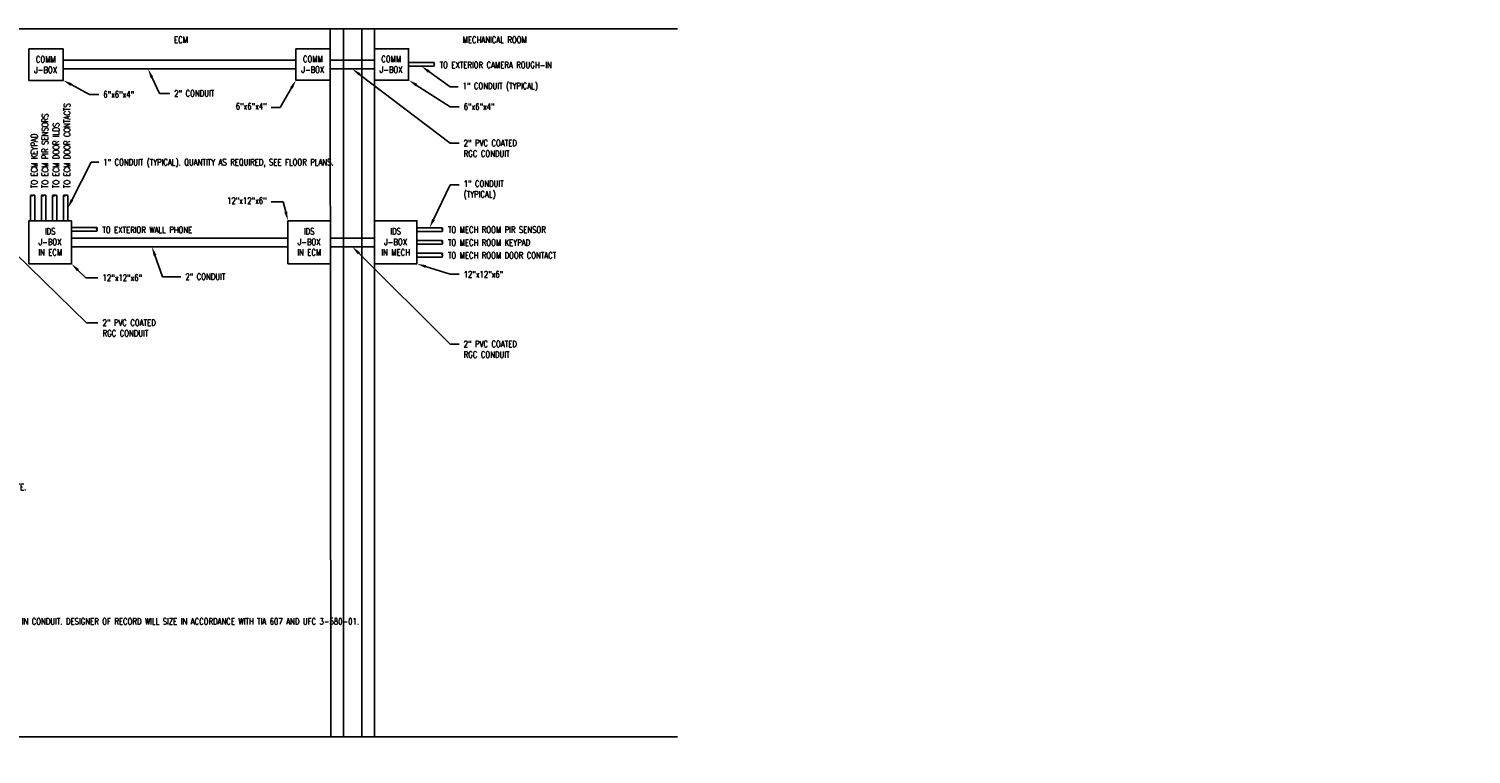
# Model space of a CAD drawing. Extents: x -324 to 464, y 2 to 180.
# Tile 2 of 2: x 122 to 464, y 8 to 180. Entities that reach past the tile are written whole.
import ezdxf
from ezdxf import colors
from ezdxf.entities.mleader import LeaderData, LeaderLine
from ezdxf.math import Vec2, Vec3

# ---------------------------------------------------------------- set-up
doc = ezdxf.new("R2010")
doc.units = 0
doc.header["$MEASUREMENT"] = 0
for name, color, linetype in [('S-ANNO-NOTE', 2, 'Continuous'), ('T-ANNO-DIMS', 1, 'Continuous'), ('T-ANNO-SYMB', 2, 'Continuous'), ('T-ANNO-TEXT', 2, 'Continuous'), ('T-COMM-EQPM', 4, 'Continuous')]:
    doc.layers.add(name, color=color, linetype=linetype)
doc.styles.add('Annotative', font='romans.shx', dxfattribs={"width": 0.8, "height": 0.125})

msp = doc.modelspace()

# ---------------------------------------------------------------- linework, layer by layer
at = {"layer": 'T-ANNO-SYMB', "color": 253, "lineweight": -3}
for p, q in [((276.1594, 180.4369), (11.8477, 180.4369)), ((193.9913, 12.5843), (193.8434, 180.4369)), ((196.994, 12.5843), (196.994, 180.4369)), ((201.2932, 12.5843), (201.2932, 180.4369)), ((204.2958, 12.5843), (204.2958, 180.4369)), ((-18.6477, 12.5843), (276.1594, 12.5843))]:
    msp.add_line(p, q, dxfattribs=at)
at = {"layer": 'T-COMM-EQPM', "lineweight": -3}
for p, q in [((130.5123, 172.9824), (185.7176, 172.9824)), ((193.8434, 172.9824), (204.2958, 172.9824)), ((130.5123, 170.926), (185.7176, 170.926)), ((193.8434, 170.926), (204.2958, 170.926)), ((132.4648, 130.8208), (183.8003, 130.8208)), ((193.8871, 130.8208), (204.2958, 130.8208)), ((132.4648, 128.7645), (183.8003, 128.7645)), ((193.9174, 128.7645), (204.2958, 128.7645))]:
    msp.add_line(p, q, dxfattribs=at)
for points in [[(122.3791, 175.6736), (130.5123, 175.6736), (130.5123, 168.2242), (122.3791, 168.2242)], [(185.7176, 175.7294), (193.8508, 175.7294), (193.8508, 168.28), (185.7176, 168.28)], [(204.2958, 175.7294), (212.429, 175.7294), (212.429, 168.28), (204.2958, 168.28)], [(122.3772, 134.9386), (132.4648, 134.9386), (132.4648, 124.7192), (122.3772, 124.7192)], [(183.8003, 134.9386), (193.888, 134.9386), (193.888, 124.7192), (183.8003, 124.7192)], [(204.2958, 134.9386), (214.3835, 134.9386), (214.3835, 124.7192), (204.2958, 124.7192)]]:
    msp.add_lwpolyline(points, close=True, dxfattribs=at)
for points in [[(212.429, 172.4469), (218.441, 172.4469)], [(218.441, 171.5626), (212.429, 171.5626)], [(122.7994, 134.9386), (122.7994, 140.9098)], [(123.8044, 140.9098), (123.8044, 134.9386)], [(125.3977, 134.9386), (125.3977, 140.9098)], [(126.4027, 140.9098), (126.4027, 134.9386)], [(128.0246, 134.9386), (128.0246, 140.9098)], [(129.0296, 140.9098), (129.0296, 134.9386)], [(130.5956, 134.9386), (130.5956, 140.9098)], [(131.6007, 140.9098), (131.6007, 134.9386)], [(132.471, 133.3241), (138.4829, 133.3241)], [(138.4829, 132.4399), (132.471, 132.4399)], [(214.3835, 133.2824), (220.3954, 133.2824)], [(220.3954, 132.3982), (214.3835, 132.3982)], [(214.3835, 130.271), (220.3954, 130.271)], [(220.3954, 129.3868), (214.3835, 129.3868)], [(214.3835, 127.2044), (220.3954, 127.2044)], [(220.3954, 126.3202), (214.3835, 126.3202)]]:
    msp.add_lwpolyline(points, dxfattribs=at)
for centre, radius, start, end in [((218.6451, 172.2258), 0.3009, 132.721939, 227.278061), ((218.2368, 172.2258), 0.3009, 312.721939, 47.278061), ((218.2368, 171.7837), 0.3009, 312.721939, 47.278061), ((123.0506, 140.6777), 0.342, 42.721939, 137.278061), ((123.0506, 141.1418), 0.342, 222.721939, 317.278061), ((123.5531, 140.6777), 0.342, 42.721939, 137.278061), ((125.649, 140.6777), 0.342, 42.721939, 137.278061), ((125.649, 141.1418), 0.342, 222.721939, 317.278061), ((126.1515, 140.6777), 0.342, 42.721939, 137.278061), ((128.2758, 140.6777), 0.342, 42.721939, 137.278061), ((128.2758, 141.1418), 0.342, 222.721939, 317.278061), ((128.7783, 140.6777), 0.342, 42.721939, 137.278061), ((130.8469, 140.6777), 0.342, 42.721939, 137.278061), ((130.8469, 141.1418), 0.342, 222.721939, 317.278061), ((131.3494, 140.6777), 0.342, 42.721939, 137.278061), ((138.6871, 133.1031), 0.3009, 132.721939, 227.278061), ((138.2788, 133.1031), 0.3009, 312.721939, 47.278061), ((138.2788, 132.661), 0.3009, 312.721939, 47.278061), ((220.5996, 133.0613), 0.3009, 132.721939, 227.278061), ((220.5996, 130.05), 0.3009, 132.721939, 227.278061), ((220.1913, 133.0613), 0.3009, 312.721939, 47.278061), ((220.1913, 132.6192), 0.3009, 312.721939, 47.278061), ((220.1913, 130.05), 0.3009, 312.721939, 47.278061), ((220.5996, 126.9833), 0.3009, 132.721939, 227.278061), ((220.1913, 129.6078), 0.3009, 312.721939, 47.278061), ((220.1913, 126.9833), 0.3009, 312.721939, 47.278061), ((220.1913, 126.5412), 0.3009, 312.721939, 47.278061)]:
    msp.add_arc(centre, radius, start, end, dxfattribs=at)

# ---------------------------------------------------------------- texts
at = {"layer": 'T-ANNO-TEXT', "color": 253, "lineweight": -3, "char_height": 1.5, "attachment_point": 1, "line_spacing_factor": 1.230511, "style": 'Annotative'}
for s, insert, width in [('ECM', (156.7966, 178.5821), 4.160525), ('MECHANICAL ROOM', (225.2281, 178.5821), 17.498735)]:
    msp.add_mtext(s, dxfattribs=dict(at, insert=insert, width=width))
at = {"layer": 'T-ANNO-TEXT', "lineweight": -3, "char_height": 1.5, "attachment_point": 1, "line_spacing_factor": 1.21532, "style": 'Annotative'}
for s, insert, width in [('TO EXTERIOR CAMERA ROUGH-IN', (219.775, 172.6202), 31.616301), ('\\PTO EXTERIOR WALL PHONE', (139.8169, 136.5641), 31.616301), ('TO MECH ROOM PIR SENSOR \\PTO MECH ROOM KEYPAD \\PTO MECH ROOM DOOR CONTACT', (221.7437, 133.5447), 42.141497)]:
    msp.add_mtext(s, dxfattribs=dict(at, insert=insert, width=width))
at = {"layer": 'T-ANNO-TEXT', "lineweight": -3, "insert": (122.8918, 142.6556), "char_height": 1.5, "width": 24.159209, "attachment_point": 1, "rotation": 90, "line_spacing_factor": 1.037508, "style": 'Annotative'}
msp.add_mtext('TO ECM KEYPAD \\PTO ECM PIR SENSORS\\PTO ECM DOOR ILDS \\PTO ECM DOOR CONTACTS', dxfattribs=at)
at = {"layer": 'T-COMM-EQPM', "lineweight": -3, "char_height": 1.5, "attachment_point": 5, "style": 'Annotative'}
for s, insert, width in [('\\pxqc;COMM\\PJ-BOX', (126.3684, 171.9638), 6.400417), ('\\pxqc;COMM\\PJ-BOX', (189.7069, 172.0196), 6.400417), ('\\pxqc;COMM\\PJ-BOX', (208.2851, 172.0196), 6.400417), ('IDS\\PJ-BOX\\PIN ECM', (127.4222, 129.9143), 10.849773), ('IDS\\PJ-BOX\\PIN ECM', (188.8453, 129.9143), 10.777714), ('IDS\\PJ-BOX\\PIN MECH', (209.3408, 129.9143), 9.466054)]:
    msp.add_mtext(s, dxfattribs=dict(at, insert=insert, width=width))

# ---------------------------------------------------------------- leaders
at = {"layer": 'S-ANNO-NOTE', "lineweight": -3}
ml = msp.add_multileader_mtext('Standard', dxfattribs=at)
ml.set_content('FURNISH AND INSTALL\\PSTANDARD IDS ENCLOSURE WITH MOUNTING STUDS AND BACKPLATE.', color=2, style='Annotative')
ml.set_leader_properties(color=1)
ml.build(insert=Vec2(0, 0))
ml.multileader.update_dxf_attribs({"text_left_attachment_type": 8, "text_right_attachment_type": 4, "dogleg_length": 0.36, "arrow_head_size": 2.16, "scale": 12})
ctx = ml.context
ctx.base_point, ctx.scale, ctx.char_height, ctx.arrow_head_size, ctx.landing_gap_size, ctx.plane_origin = Vec3(65.6634, 73.2757), 12, 1.5, 2.16, 1.08, Vec3(109.2717, 28.2299)
ctx.left_attachment, ctx.right_attachment = 8, 4
notes = []
notes.append((ctx, [(0, (1, 1, 0), (96.4862, 66.0757), (-1, 0), 4.32, [(0, [(100.8568, 79.2213)], 0, [])])]))
ctx.mtext.insert, ctx.mtext.width, ctx.mtext.flow_direction = Vec3(66.7434, 75.0757), 25.25271, 5
at = {"layer": 'T-ANNO-DIMS'}
ml = msp.add_multileader_mtext('Standard', dxfattribs=at)
ml.set_content('1" CONDUIT (TYPICAL)', color=2, style='Annotative')
ml.set_leader_properties()
ml.build(insert=Vec2(0, 0))
ml.multileader.update_dxf_attribs({"dogleg_length": 0.36, "arrow_head_size": 2.16, "scale": 12})
ctx = ml.context
ctx.base_point, ctx.scale, ctx.char_height, ctx.arrow_head_size, ctx.landing_gap_size, ctx.plane_origin = Vec3(224.1284, 166.6543), 12, 1.5, 2.16, 1.08, Vec3(222.6802, 180.1784)
notes.append((ctx, [(0, (1, 1, 0), (222.2708, 166.6543), (1, 0), 1.8576, [(0, [(215.435, 171.5626)], 0, [])])]))
ctx.mtext.insert, ctx.mtext.width, ctx.mtext.defined_height, ctx.mtext.flow_direction = Vec3(225.2084, 167.6543), 19.927593, 4.9078, 5
ml = msp.add_multileader_mtext('Standard', dxfattribs=at)
ml.set_content('6"x6"x4"', color=2, style='Annotative')
ml.set_leader_properties()
ml.build(insert=Vec2(0, 0))
ml.multileader.update_dxf_attribs({"dogleg_length": 0.36, "arrow_head_size": 2.16, "scale": 12})
ctx = ml.context
ctx.base_point, ctx.scale, ctx.char_height, ctx.arrow_head_size, ctx.landing_gap_size, ctx.plane_origin = Vec3(170.231, 162.0793), 12, 1.5, 2.16, 1.08, Vec3(190.629, 143.5066)
ctx.right_attachment, ctx.text_align_type = 3, 2
notes.append((ctx, [(0, (1, 1, 0), (181.9682, 161.7936), (-1, 0), 2.1486, [(0, [(185.7176, 168.28)], 0, [])])]))
ctx.mtext.insert, ctx.mtext.width, ctx.mtext.defined_height, ctx.mtext.alignment, ctx.mtext.flow_direction = Vec3(178.7396, 162.8293), 18.336553, 6.2224, 3, 5
ml = msp.add_multileader_mtext('Standard', dxfattribs=at)
ml.set_content('6"x6"x4"', color=2, style='Annotative')
ml.set_leader_properties()
ml.build(insert=Vec2(0, 0))
ml.multileader.update_dxf_attribs({"dogleg_length": 0.36, "arrow_head_size": 2.16, "scale": 12})
ctx = ml.context
ctx.base_point, ctx.scale, ctx.char_height, ctx.arrow_head_size, ctx.landing_gap_size, ctx.plane_origin = Vec3(138.939, 164.8803), 12, 1.5, 2.16, 1.08, Vec3(160.8417, 148.3264)
ctx.right_attachment = 3
notes.append((ctx, [(1, (1, 1, 0), (136.7904, 164.8803), (1, 0), 2.1486, [(0, [(130.5123, 168.2242)], 0, [])])]))
ctx.mtext.insert, ctx.mtext.width, ctx.mtext.defined_height, ctx.mtext.flow_direction = Vec3(140.019, 165.6303), 18.336553, 6.2224, 5
ml = msp.add_multileader_mtext('Standard', dxfattribs=at)
ml.set_content('2" CONDUIT', color=2, style='Annotative')
ml.set_leader_properties()
ml.build(insert=Vec2(0, 0))
ml.multileader.update_dxf_attribs({"dogleg_length": 0.36, "arrow_head_size": 2.16, "scale": 12})
ctx = ml.context
ctx.base_point, ctx.scale, ctx.char_height, ctx.arrow_head_size, ctx.landing_gap_size, ctx.plane_origin = Vec3(155.7737, 165.1303), 12, 1.5, 2.16, 1.08, Vec3(157.234, 149.2973)
notes.append((ctx, [(0, (1, 1, 0), (153.3201, 165.1303), (1, 0), 2.4536, [(0, [(150.6301, 170.926)], 0, [])])]))
ctx.mtext.insert, ctx.mtext.width, ctx.mtext.flow_direction = Vec3(156.8537, 165.8803), 18.73056, 5
ml = msp.add_multileader_mtext('Standard', dxfattribs=at)
ml.set_content('2" PVC COATED\\PRGC CONDUIT', color=2, style='Annotative')
ml.set_leader_properties()
ml.build(insert=Vec2(0, 0))
ml.multileader.update_dxf_attribs({"dogleg_length": 0.36, "arrow_head_size": 2.16, "scale": 12})
ctx = ml.context
ctx.base_point, ctx.scale, ctx.char_height, ctx.arrow_head_size, ctx.landing_gap_size, ctx.plane_origin = Vec3(224.3937, 153.3529), 12, 1.5, 2.16, 1.08, Vec3(205.4239, 149.4798)
notes.append((ctx, [(0, (1, 1, 0), (222.2451, 153.3529), (1, 0), 2.1486, [(0, [(199.0696, 170.926)], 0, [])])]))
ctx.mtext.insert, ctx.mtext.width, ctx.mtext.flow_direction = Vec3(225.4737, 154.1029), 18.73056, 5
ml = msp.add_multileader_mtext('Standard', dxfattribs=at)
ml.set_content('6"x6"x4"', color=2, style='Annotative')
ml.set_leader_properties()
ml.build(insert=Vec2(0, 0))
ml.multileader.update_dxf_attribs({"dogleg_length": 0.36, "arrow_head_size": 2.16, "scale": 12})
ctx = ml.context
ctx.base_point, ctx.scale, ctx.char_height, ctx.arrow_head_size, ctx.landing_gap_size, ctx.plane_origin = Vec3(224.3937, 161.9803), 12, 1.5, 2.16, 1.08, Vec3(249.2874, 143.1979)
ctx.right_attachment = 3
notes.append((ctx, [(1, (1, 1, 0), (222.2451, 161.9803), (1, 0), 2.1486, [(0, [(212.429, 168.28)], 0, [])])]))
ctx.mtext.insert, ctx.mtext.width, ctx.mtext.defined_height, ctx.mtext.flow_direction = Vec3(225.4737, 162.7303), 18.336553, 6.2224, 5
ml = msp.add_multileader_mtext('Standard', dxfattribs=at)
ml.set_content('2" PVC COATED\\PRGC CONDUIT', color=2, style='Annotative')
ml.set_leader_properties()
ml.build(insert=Vec2(0, 0))
ml.multileader.update_dxf_attribs({"dogleg_length": 0.36, "arrow_head_size": 2.16, "scale": 12})
ctx = ml.context
ctx.base_point, ctx.scale, ctx.char_height, ctx.arrow_head_size, ctx.landing_gap_size, ctx.plane_origin = Vec3(61.6142, 155.9918), 12, 1.5, 2.16, 1.08, Vec3(60.2674, 139.6225)
notes.append((ctx, [(0, (1, 1, 0), (57.2942, 155.9918), (1, 0), 4.32, [(0, [(51.9048, 161.0687)], 0, [])])]))
ctx.mtext.insert, ctx.mtext.width, ctx.mtext.flow_direction = Vec3(62.6942, 156.7418), 18.73056, 5
ml = msp.add_multileader_mtext('Standard', dxfattribs=at)
ml.set_content('1" CONDUIT (TYPICAL). QUANTITY AS REQUIRED, SEE FLOOR PLANS.', color=2, style='Annotative')
ml.set_leader_properties()
ml.build(insert=Vec2(0, 0))
ml.multileader.update_dxf_attribs({"dogleg_length": 0.36, "arrow_head_size": 2.16, "scale": 12})
ctx = ml.context
ctx.base_point, ctx.scale, ctx.char_height, ctx.arrow_head_size, ctx.landing_gap_size, ctx.plane_origin = Vec3(138.939, 148.815), 12, 1.5, 2.16, 1.08, Vec3(155.7383, 134.919)
ctx.right_attachment = 3
notes.append((ctx, [(1, (1, 1, 0), (137.1925, 148.815), (1, 0), 1.7465, [(0, [(131.6007, 137.9242)], 0, [])])]))
ctx.mtext.insert, ctx.mtext.width, ctx.mtext.defined_height, ctx.mtext.flow_direction = Vec3(140.019, 149.565), 23.186246, 9.3169, 5
ml = msp.add_multileader_mtext('Standard', dxfattribs=at)
ml.set_content('1" CONDUIT\\P(TYPICAL)', color=2, style='Annotative')
ml.set_leader_properties()
ml.build(insert=Vec2(0, 0))
ml.multileader.update_dxf_attribs({"dogleg_length": 0.36, "arrow_head_size": 2.16, "scale": 12})
ctx = ml.context
ctx.base_point, ctx.scale, ctx.char_height, ctx.arrow_head_size, ctx.landing_gap_size, ctx.plane_origin = Vec3(224.3937, 143.469), 12, 1.5, 2.16, 1.08, Vec3(223.0949, 158.0161)
notes.append((ctx, [(0, (1, 1, 0), (222.2451, 143.469), (1, 0), 2.1486, [(0, [(217.3895, 133.2824)], 0, [])])]))
ctx.mtext.insert, ctx.mtext.width, ctx.mtext.flow_direction = Vec3(225.4737, 144.469), 18.73056, 5
ml = msp.add_multileader_mtext('Standard', dxfattribs=at)
ml.set_content('12"x12"x6"', color=2, style='Annotative')
ml.set_leader_properties()
ml.build(insert=Vec2(0, 0))
ml.multileader.update_dxf_attribs({"dogleg_length": 0.36, "arrow_head_size": 2.16, "scale": 12})
ctx = ml.context
ctx.base_point, ctx.scale, ctx.char_height, ctx.arrow_head_size, ctx.landing_gap_size, ctx.plane_origin = Vec3(168.0596, 139.6811), 12, 1.5, 2.16, 1.08, Vec3(188.3296, 124.4157)
ctx.right_attachment, ctx.text_align_type = 3, 2
notes.append((ctx, [(0, (1, 1, 0), (182.6843, 139.3954), (-1, 0), 2.8648, [(0, [(183.8003, 134.9386)], 0, [])])]))
ctx.mtext.insert, ctx.mtext.width, ctx.mtext.defined_height, ctx.mtext.alignment, ctx.mtext.flow_direction = Vec3(178.7396, 140.4311), 23.037386, 5.4834, 3, 5
ml = msp.add_multileader_mtext('Standard', dxfattribs=at)
ml.set_content('2" PVC COATED\\PRGC CONDUIT', color=2, style='Annotative')
ml.set_leader_properties()
ml.build(insert=Vec2(0, 0))
ml.multileader.update_dxf_attribs({"dogleg_length": 0.36, "arrow_head_size": 2.16, "scale": 12})
ctx = ml.context
ctx.base_point, ctx.scale, ctx.char_height, ctx.arrow_head_size, ctx.landing_gap_size, ctx.plane_origin = Vec3(138.7734, 110.7481), 12, 1.5, 2.16, 1.08, Vec3(123.8633, 107.3728)
notes.append((ctx, [(0, (1, 1, 0), (136.0136, 110.7481), (1, 0), 2.7598, [(0, [(117.509, 128.819)], 0, [])])]))
ctx.mtext.insert, ctx.mtext.width, ctx.mtext.flow_direction = Vec3(139.8534, 111.4981), 18.73056, 5
ml = msp.add_multileader_mtext('Standard', dxfattribs=at)
ml.set_content('2" CONDUIT', color=2, style='Annotative')
ml.set_leader_properties()
ml.build(insert=Vec2(0, 0))
ml.multileader.update_dxf_attribs({"dogleg_length": 0.36, "arrow_head_size": 2.16, "scale": 12})
ctx = ml.context
ctx.base_point, ctx.scale, ctx.char_height, ctx.arrow_head_size, ctx.landing_gap_size, ctx.plane_origin = Vec3(158.414, 121.6672), 12, 1.5, 2.16, 1.08, Vec3(158.1473, 107.3183)
notes.append((ctx, [(0, (1, 1, 0), (154.094, 121.6672), (1, 0), 4.32, [(0, [(151.5434, 128.7645)], 0, [])])]))
ctx.mtext.insert, ctx.mtext.width, ctx.mtext.flow_direction = Vec3(159.494, 122.4172), 18.73056, 5
ml = msp.add_multileader_mtext('Standard', dxfattribs=at)
ml.set_content('2" PVC COATED\\PRGC CONDUIT', color=2, style='Annotative')
ml.set_leader_properties()
ml.build(insert=Vec2(0, 0))
ml.multileader.update_dxf_attribs({"dogleg_length": 0.36, "arrow_head_size": 2.16, "scale": 12})
ctx = ml.context
ctx.base_point, ctx.scale, ctx.char_height, ctx.arrow_head_size, ctx.landing_gap_size, ctx.plane_origin = Vec3(224.3937, 105.6947), 12, 1.5, 2.16, 1.08, Vec3(205.4458, 107.294)
notes.append((ctx, [(0, (1, 1, 0), (222.2451, 105.6947), (1, 0), 2.1486, [(0, [(199.0915, 128.7402)], 0, [])])]))
ctx.mtext.insert, ctx.mtext.width, ctx.mtext.flow_direction = Vec3(225.4737, 106.4447), 18.73056, 5
ml = msp.add_multileader_mtext('Standard', dxfattribs=at)
ml.set_content('12"x12"x6"', color=2, style='Annotative')
ml.set_leader_properties()
ml.build(insert=Vec2(0, 0))
ml.multileader.update_dxf_attribs({"dogleg_length": 0.36, "arrow_head_size": 2.16, "scale": 12})
ctx = ml.context
ctx.base_point, ctx.scale, ctx.char_height, ctx.arrow_head_size, ctx.landing_gap_size, ctx.plane_origin = Vec3(138.7734, 121.4172), 12, 1.5, 2.16, 1.08, Vec3(169.3232, 99.637)
ctx.right_attachment = 3
notes.append((ctx, [(1, (1, 1, 0), (135.9087, 121.4172), (1, 0), 2.8648, [(0, [(132.4648, 124.7192)], 0, [])])]))
ctx.mtext.insert, ctx.mtext.width, ctx.mtext.defined_height, ctx.mtext.flow_direction = Vec3(139.8534, 122.1672), 18.336553, 6.2224, 5
ml = msp.add_multileader_mtext('Standard', dxfattribs=at)
ml.set_content('12"x12"x6"', color=2, style='Annotative')
ml.set_leader_properties()
ml.build(insert=Vec2(0, 0))
ml.multileader.update_dxf_attribs({"dogleg_length": 0.36, "arrow_head_size": 2.16, "scale": 12})
ctx = ml.context
ctx.base_point, ctx.scale, ctx.char_height, ctx.arrow_head_size, ctx.landing_gap_size, ctx.plane_origin = Vec3(224.3937, 122.2323), 12, 1.5, 2.16, 1.08, Vec3(251.2418, 99.637)
ctx.right_attachment = 3
notes.append((ctx, [(1, (1, 1, 0), (222.2451, 122.2323), (1, 0), 2.1486, [(0, [(214.3835, 124.7192)], 0, [])])]))
ctx.mtext.insert, ctx.mtext.width, ctx.mtext.defined_height, ctx.mtext.flow_direction = Vec3(225.4737, 122.9823), 18.336553, 6.2224, 5
ml = msp.add_multileader_mtext('Standard', dxfattribs=at)
ml.set_content('2 1-1/2" CONDUITS ', color=2, style='Annotative')
ml.set_leader_properties()
ml.build(insert=Vec2(0, 0))
ml.multileader.update_dxf_attribs({"dogleg_length": 0.36, "arrow_head_size": 2.16, "scale": 12})
ctx = ml.context
ctx.base_point, ctx.scale, ctx.char_height, ctx.arrow_head_size, ctx.landing_gap_size, ctx.plane_origin = Vec3(74.8624, 43.5107), 12, 1.5, 2.16, 1.08, Vec3(66.1827, 46.7817)
notes.append((ctx, [(0, (1, 1, 0), (70.5424, 43.5107), (1, 0), 4.32, [(1, [(49.2894, 40.4441), (53.574, 38.5054)], 0, [])])]))
ctx.mtext.insert, ctx.mtext.width, ctx.mtext.defined_height, ctx.mtext.flow_direction = Vec3(75.9424, 44.5107), 21.558466, 1.3217, 5
ml = msp.add_multileader_mtext('Standard', dxfattribs=at)
ml.set_content('\\A1;INSULATED TELECOMMUNICATIONS BONDING BACKBONE IN CONDUIT. DESIGNER OF RECORD WILL SIZE IN ACCORDANCE WITH TIA 607 AND UFC 3-580-01.', color=2, style='Annotative')
ml.set_leader_properties()
ml.build(insert=Vec2(0, 0))
ml.multileader.update_dxf_attribs({"dogleg_length": 0.36, "arrow_head_size": 2.16, "scale": 12})
ctx = ml.context
ctx.base_point, ctx.scale, ctx.char_height, ctx.arrow_head_size, ctx.landing_gap_size, ctx.plane_origin = Vec3(74.8624, 39.9068), 12, 1.5, 2.16, 1.08, Vec3(73.0437, 36.026)
notes.append((ctx, [(0, (1, 1, 0), (70.5424, 39.9068), (1, 0), 4.32, [(1, [(58.5882, 33.4191), (67.2855, 23.8692)], 0, [])])]))
ctx.mtext.insert, ctx.mtext.width, ctx.mtext.flow_direction = Vec3(75.9424, 40.6568), 30.658906, 5
ml = msp.add_multileader_mtext('Standard', dxfattribs=at)
ml.set_content('2 1-1/2" CONDUITS TO SITE POLE.', color=2, style='Annotative')
ml.set_leader_properties()
ml.build(insert=Vec2(0, 0))
ml.multileader.update_dxf_attribs({"dogleg_length": 0.36, "arrow_head_size": 2.16, "scale": 12})
ctx = ml.context
ctx.base_point, ctx.scale, ctx.char_height, ctx.arrow_head_size, ctx.landing_gap_size, ctx.plane_origin = Vec3(74.8624, 9.6173), 12, 1.5, 2.16, 1.08, Vec3(64.516, 14.9189)
notes.append((ctx, [(0, (1, 1, 0), (70.5424, 9.6173), (1, 0), 4.32, [(1, [(51.5757, 12.9818), (56.1481, 9.3435)], 0, [])])]))
ctx.mtext.insert, ctx.mtext.width, ctx.mtext.flow_direction = Vec3(75.9424, 10.3673), 24.153571, 5
for ctx, leaders in notes:
    for number, flags, end, landing, length, lines in leaders:
        leader = LeaderData()
        leader.index, (leader.has_last_leader_line, leader.has_dogleg_vector, leader.attachment_direction) = number, flags
        leader.last_leader_point, leader.dogleg_vector, leader.dogleg_length = Vec3(end), Vec3(landing), length
        for number, points, colour, breaks in lines:
            line = LeaderLine()
            line.index, line.vertices, line.color, line.breaks = number, Vec3.list(points), colors.encode_raw_color(colour), breaks
            leader.lines.append(line)
        ctx.leaders.append(leader)

doc.saveas('drawing.dxf')
